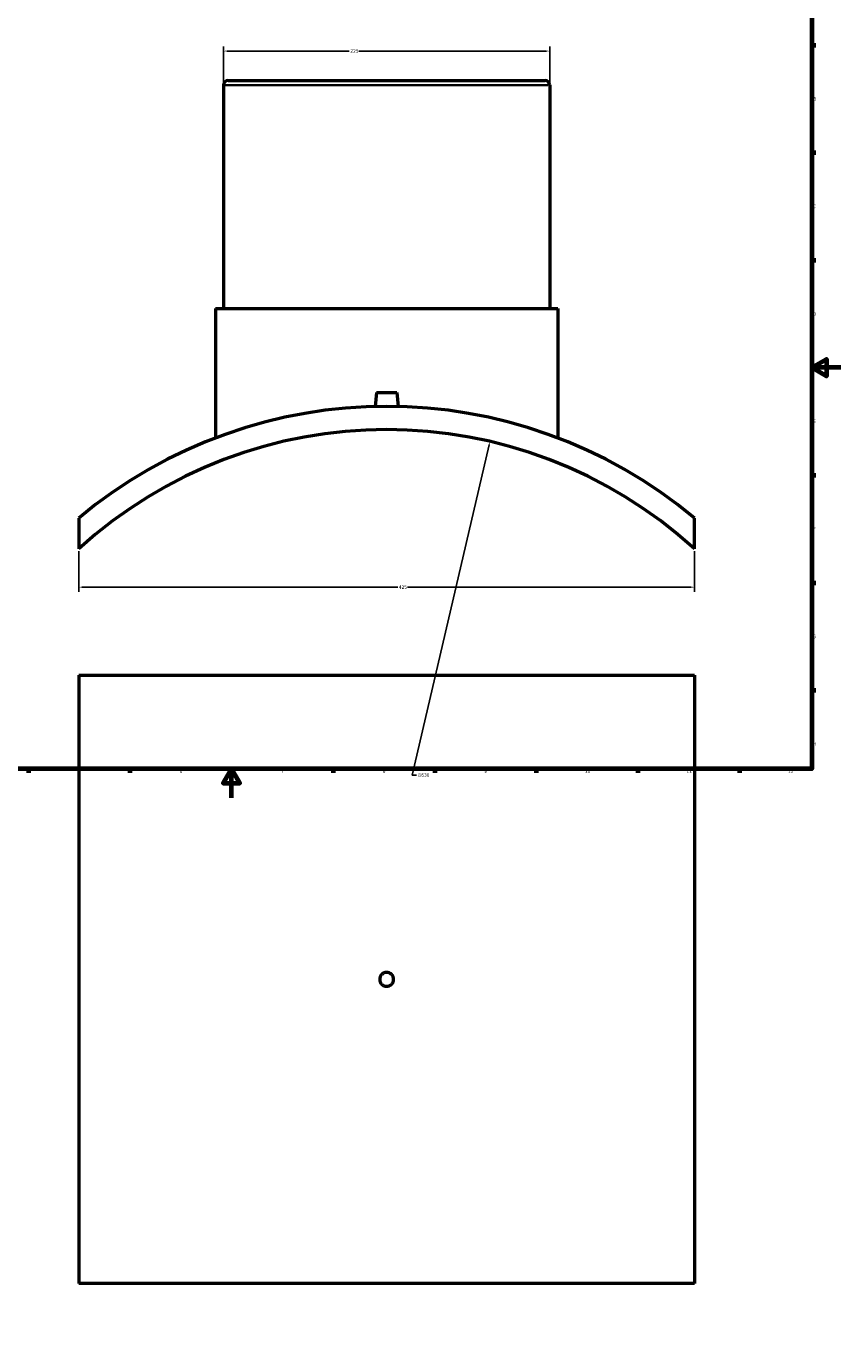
# Model space of a CAD drawing. Header units: millimetres. Extents: x -284 to 1492, y -368 to 1089.
# Tile 2 of 5: x 279 to 841, y -368 to 533. Entities that reach past the tile are written whole.
import ezdxf

# ---------------------------------------------------------------- set-up
doc = ezdxf.new("R2010")
doc.units = ezdxf.units.MM
for name, color, linetype, lineweight in [('Border (ANSI)', 7, 'Continuous', 70), ('Dimension (ANSI)', 7, 'Continuous', 25), ('Visible (ANSI)', 7, 'Continuous', 50), ('Visible Narrow (ANSI)', 7, 'Continuous', 35)]:
    doc.layers.add(name, color=color, linetype=linetype, lineweight=lineweight)
doc.styles.add('Note Text (ANSI)', font='tahoma.ttf')
doc.dimstyles.new('Default - mm (ANSI)', dxfattribs={"dimtxt": 2.4, "dimasz": 2.5, "dimexe": 3.175, "dimexo": 1.6002, "dimgap": 0.8, "dimtad": 0, "dimtoh": 1, "dimdec": 0, "dimrnd": 1e-08, "dimzin": 4, "dimdsep": 46, "dimtxsty": 'Note Text (ANSI)', "dimcen": 0.09, "dimdle": 10, "dimclrd": 256, "dimclre": 256, "dimclrt": 5, "dimadec": 1, "dimazin": 1, "dimtfac": 1.27, "dimtofl": 0, "dimtmove": 0, "dimatfit": 3, "dimfxl": 1, "dimtolj": 1, "dimtzin": 4, "dimlwd": -1, "dimlwe": -1, "dimarcsym": 0})

# ---------------------------------------------------------------- blocks, each defined once
blk = doc.blocks.new('Borders Default Border')
at = {"layer": 'Border (ANSI)'}
for p, q in [((821, 519.75), (823.8, 519.75)), ((821, 445.5), (823.8, 445.5)), ((821, 371.25), (823.8, 371.25)), ((821, 222.75), (823.8, 222.75)), ((821, 148.5), (823.8, 148.5)), ((821, 74.25), (823.8, 74.25)), ((280.33, 20), (280.33, 17.2)), ((350.42, 20), (350.42, 17.2)), ((490.58, 20), (490.58, 17.2)), ((560.67, 20), (560.67, 17.2)), ((630.75, 20), (630.75, 17.2)), ((700.83, 20), (700.83, 17.2)), ((770.92, 20), (770.92, 17.2))]:
    blk.add_line(p, q, dxfattribs=at)
at = {"layer": 'Border (ANSI)', "flags": 128}
for points in [[(20, 20), (20, 574), (821, 574), (821, 20), (20, 20)], [(841, 297), (821, 297), (831, 302.77), (831, 291.23), (821, 297)], [(420.5, 0), (420.5, 20), (414.73, 10), (426.27, 10), (420.5, 20)]]:
    blk.add_lwpolyline(points, dxfattribs=at)
at = {"layer": 'Border (ANSI)', "color": 5, "true_color": 0x0000ff, "char_height": 2.4, "attachment_point": 7, "style": 'Note Text (ANSI)'}
for s, insert in [('B', (821.87, 481.43)), ('C', (821.71, 407.13)), ('D', (821.72, 332.93)), ('E', (821.91, 258.68)), ('F', (821.98, 184.43)), ('G', (821.6, 110.13)), ('H', (821.73, 35.93)), ('5', (314.67, 17.15)), ('6', (384.69, 17.15)), ('7', (454.8, 17.2)), ('8', (524.84, 17.15)), ('9', (594.92, 17.15)), ('10', (664.35, 17.15)), ('11', (734.43, 17.2)), ('12', (804.52, 17.2))]:
    blk.add_mtext(s, dxfattribs=dict(at, insert=insert))
blk = doc.blocks.new('*D7')
at = {"layer": 'Defpoints', "color": 0, "transparency": 16777216}
for p in [(315.03, 171.78), (740.03, 171.78), (740.03, 145.39)]:
    blk.add_point(p, dxfattribs=at)
at = {"layer": 'Dimension (ANSI)', "transparency": 16777216}
for p, q in [((315.03, 170.18), (315.03, 142.21)), ((740.03, 170.18), (740.03, 142.21)), ((317.53, 145.39), (535.15, 145.39)), ((737.53, 145.39), (541.92, 145.39))]:
    blk.add_line(p, q, dxfattribs=at)
for points in [[(317.53, 145.81), (317.53, 144.97), (315.03, 145.39)], [(737.53, 145.81), (737.53, 144.97), (740.03, 145.39)]]:
    blk.add_solid(points, dxfattribs=at)
at = {"layer": 'Dimension (ANSI)', "color": 5, "transparency": 16777216, "insert": (535.95, 146.64), "char_height": 2.4, "attachment_point": 1, "style": 'Note Text (ANSI)'}
blk.add_mtext('\\A1;425', dxfattribs=at)
blk = doc.blocks.new('*D8')
at = {"layer": 'Defpoints', "color": 0, "transparency": 16777216}
for p in [(640.03, 515.66), (415.03, 492.1), (640.03, 492.1)]:
    blk.add_point(p, dxfattribs=at)
at = {"layer": 'Dimension (ANSI)', "transparency": 16777216}
for p, q in [((415.03, 493.7), (415.03, 518.84)), ((417.53, 515.66), (501.7, 515.66)), ((637.53, 515.66), (508.36, 515.66)), ((640.03, 493.7), (640.03, 518.84))]:
    blk.add_line(p, q, dxfattribs=at)
for points in [[(417.53, 516.08), (417.53, 515.25), (415.03, 515.66)], [(637.53, 516.08), (637.53, 515.25), (640.03, 515.66)]]:
    blk.add_solid(points, dxfattribs=at)
at = {"layer": 'Dimension (ANSI)', "color": 5, "transparency": 16777216, "insert": (502.5, 516.91), "char_height": 2.4, "attachment_point": 1, "style": 'Note Text (ANSI)'}
blk.add_mtext('\\A1;225', dxfattribs=at)
blk = doc.blocks.new('*D9')
at = {"layer": 'Defpoints', "color": 0, "transparency": 16777216}
for p in [(598.77, 246.09), (456.3, -367.59)]:
    blk.add_point(p, dxfattribs=at)
at = {"layer": 'Dimension (ANSI)', "transparency": 16777216}
for p, q in [((545.25, 15.59), (598.2, 243.66)), ((548.03, 15.59), (545.25, 15.59))]:
    blk.add_line(p, q, dxfattribs=at)
blk.add_solid([(597.8, 243.75), (598.61, 243.56), (598.77, 246.09)], dxfattribs=at)
at = {"layer": 'Dimension (ANSI)', "color": 5, "transparency": 16777216, "insert": (548.83, 16.88), "char_height": 2.4, "attachment_point": 1, "style": 'Note Text (ANSI)'}
blk.add_mtext('\\A1;∅630', dxfattribs=at)

msp = doc.modelspace()

# ---------------------------------------------------------------- linework, layer by layer
at = {"layer": 'Visible (ANSI)'}
for p, q in [((415.03, 492.1), (415.03, 337.75)), ((418.18, 495.25), (636.88, 495.25)), ((640.03, 492.1), (640.03, 337.75)), ((409.41, 337.75), (645.66, 337.75)), ((409.41, 337.75), (409.41, 248.46)), ((645.66, 337.75), (645.66, 248.46)), ((520.53, 279.85), (519.68, 270.16)), ((520.53, 279.85), (534.53, 279.85)), ((534.53, 279.85), (535.38, 270.16)), ((315.03, 193.04), (315.03, 171.78)), ((740.03, 171.78), (740.03, 193.04)), ((315.03, 84.53), (740.03, 84.53)), ((315.03, 84.53), (315.03, -335.47)), ((740.03, 84.53), (740.03, -335.47)), ((740.03, -335.47), (315.03, -335.47))]:
    msp.add_line(p, q, dxfattribs=at)
for centre, radius, start, end in [((418.18, 492.1), 3.15, 90, 180), ((636.88, 492.1), 3.15, 0, 90), ((527.53, -60.75), 331, 50.05933, 129.94067), ((527.53, -60.75), 315, 47.57666, 132.42334)]:
    msp.add_arc(centre, radius, start, end, dxfattribs=at)
msp.add_open_spline([(532.33, -125.47), (532.33, -126.07), (532.21, -126.72), (531.72, -127.9), (531.35, -128.44), (530.5, -129.29), (529.96, -129.66), (528.78, -130.15), (528.13, -130.27), (526.93, -130.27), (526.29, -130.15), (525.1, -129.66), (524.56, -129.29), (523.71, -128.44), (523.34, -127.9), (522.85, -126.72), (522.73, -126.07), (522.73, -124.87), (522.85, -124.23), (523.34, -123.04), (523.71, -122.5), (524.56, -121.65), (525.1, -121.28), (526.29, -120.79), (526.93, -120.67), (528.13, -120.67), (528.78, -120.79), (529.96, -121.28), (530.5, -121.65), (531.35, -122.5), (531.72, -123.04), (532.21, -124.23), (532.33, -124.87), (532.33, -125.47)], degree=3, knots=[0, 0, 0, 0, 0.180813, 0.180813, 0.361625, 0.361625, 0.542438, 0.542438, 0.72325, 0.72325, 0.904063, 0.904063, 1.084876, 1.084876, 1.265688, 1.265688, 1.446501, 1.446501, 1.627314, 1.627314, 1.808126, 1.808126, 1.988939, 1.988939, 2.169751, 2.169751, 2.350564, 2.350564, 2.531377, 2.531377, 2.712189, 2.712189, 2.893002, 2.893002, 2.893002, 2.893002], dxfattribs=at)
at = {"layer": 'Visible Narrow (ANSI)'}
msp.add_line((638.65, 492.1), (416.42, 492.1), dxfattribs=at)

# ---------------------------------------------------------------- block references
msp.add_blockref('Borders Default Border', (0, 0))

# ---------------------------------------------------------------- dimensions: what is measured, and where the dimension line sits
at = {"layer": 'Dimension (ANSI)'}
for base, p1, p2, picture, middle in [((640.03, 515.66), (415.03, 492.1), (640.03, 492.1), '*D8', (505.03, 515.66)), ((740.03, 145.39), (315.03, 171.78), (740.03, 171.78), '*D7', (538.53, 145.39))]:
    dim = msp.add_linear_dim(base=base, p1=p1, p2=p2, angle=180, dimstyle='Default - mm (ANSI)', override={"dimgap": 0.8, "dimtoh": 0, "dimdec": 0, "dimtol": 0, "dimlim": 0, "dimtp": 0, "dimtm": 0, "dimtdec": 2, "dimatfit": 1}, dxfattribs=at)
    dim.commit()
    dim.dimension.update_dxf_attribs({"geometry": picture, "text_midpoint": middle, "dimtype": 160})
dim = msp.add_diameter_dim_2p(p1=(456.3, -367.59), p2=(598.77, 246.09), dimstyle='Default - mm (ANSI)', override={"dimgap": 0.8, "dimtih": 1, "dimdec": 0, "dimlfac": 1, "dimtol": 0, "dimlim": 0, "dimtp": 0, "dimtm": 0, "dimtdec": 2}, dxfattribs=at)
dim.commit()
dim.dimension.update_dxf_attribs({"geometry": '*D9', "text_midpoint": (552.7, 15.59), "dimtype": 163})

doc.saveas('drawing.dxf')
